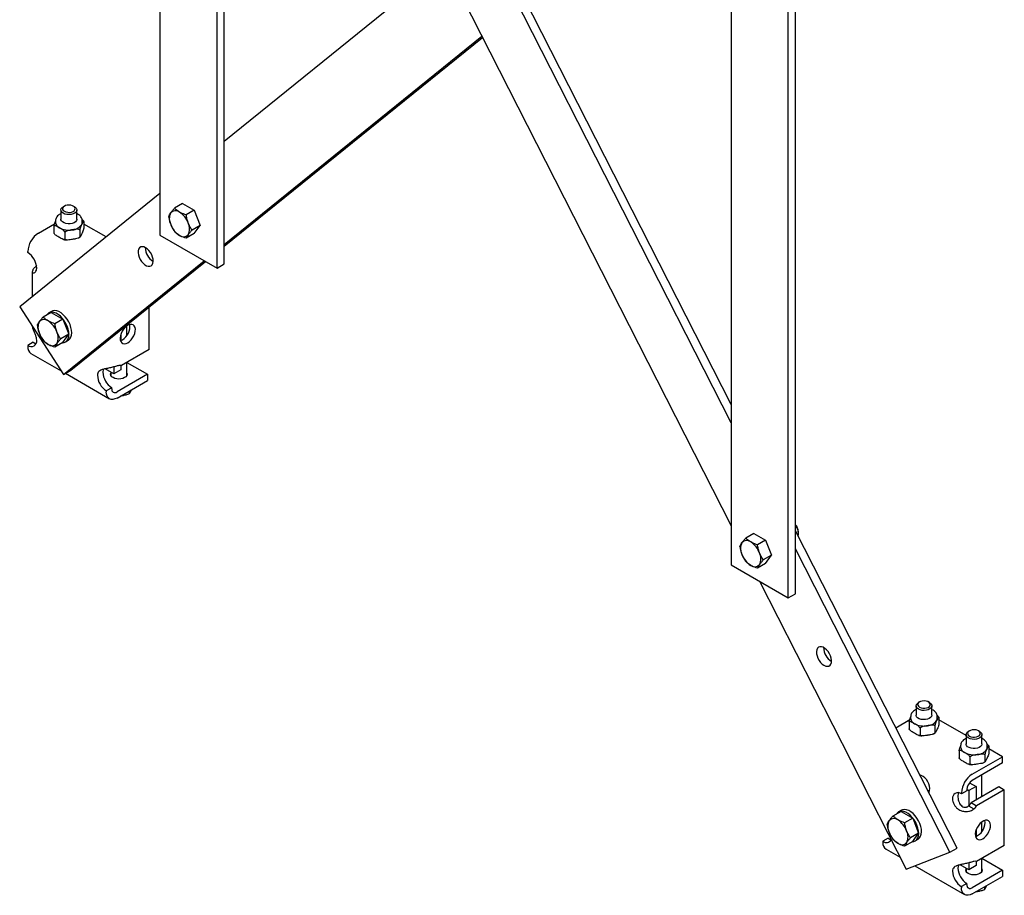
# Model space of a CAD drawing. Header units: inches. Extents: x 1 to 147, y -37 to 96.
# Tile 7 of 8: x 65 to 90, y 50 to 72. Entities that reach past the tile are written whole.
import ezdxf

# ---------------------------------------------------------------- set-up
doc = ezdxf.new("R2010")
doc.units = ezdxf.units.IN
doc.header["$MEASUREMENT"] = 0

msp = doc.modelspace()

# ---------------------------------------------------------------- linework, layer by layer
at = {"color": 7, "linetype": 'Continuous', "lineweight": 25}
for p, q in [((68.805, 87.677), (68.805, 66.447)), ((70.219, 65.63), (70.219, 86.86)), ((70.396, 65.732), (70.396, 86.963)), ((82.947, 62.253), (70.396, 86.891)), ((82.947, 61.804), (70.396, 86.442)), ((70.396, 83.891), (82.947, 59.253)), ((82.947, 79.513), (82.947, 58.283)), ((84.538, 57.568), (84.538, 78.798)), ((84.361, 57.466), (84.361, 78.696)), ((75.854, 73.176), (70.396, 68.763)), ((70.396, 66.213), (76.775, 71.369)), ((70.396, 66.172), (76.789, 71.34)), ((68.805, 67.477), (65.334, 64.671)), ((66.354, 67.067), (66.354, 66.84)), ((66.44, 67.163), (66.412, 67.147)), ((66.69, 67.147), (66.662, 67.163)), ((66.748, 66.84), (66.748, 67.067)), ((69.367, 67.228), (69.167, 67.113)), ((69.367, 67.228), (69.657, 67.061)), ((69.657, 67.061), (69.457, 66.945)), ((69.657, 67.061), (69.802, 66.688)), ((66.221, 66.807), (66.221, 66.76)), ((66.881, 66.76), (66.881, 66.807)), ((65.8, 66.497), (66.198, 66.727)), ((66.183, 66.672), (66.183, 66.497)), ((66.82, 66.573), (66.82, 66.399)), ((66.919, 66.786), (66.919, 66.611)), ((67.472, 66.4), (66.919, 66.719)), ((69.802, 66.688), (69.601, 66.572)), ((69.657, 66.482), (69.802, 66.688)), ((66.453, 66.517), (66.453, 66.342)), ((68.805, 66.447), (70.219, 65.63)), ((69.657, 66.482), (69.457, 66.367)), ((65.535, 66.013), (65.535, 66.038)), ((66.421, 62.999), (69.902, 65.813)), ((66.597, 63.101), (69.932, 65.796)), ((70.219, 65.63), (70.396, 65.732)), ((65.646, 65.545), (65.646, 64.923)), ((65.334, 64.671), (66.421, 62.999)), ((68.54, 63.614), (68.54, 64.671)), ((66.116, 64.534), (65.915, 64.418)), ((66.123, 64.559), (66.054, 64.519)), ((66.116, 64.534), (66.405, 64.367)), ((66.405, 64.367), (66.205, 64.251)), ((66.405, 64.367), (66.55, 63.994)), ((67.985, 63.959), (67.985, 64.198)), ((66.55, 63.994), (66.35, 63.878)), ((66.405, 63.788), (66.55, 63.994)), ((67.842, 63.997), (67.842, 63.84)), ((65.667, 63.793), (65.535, 63.716)), ((65.535, 63.716), (65.535, 63.691)), ((66.405, 63.788), (66.205, 63.672)), ((66.467, 63.803), (66.537, 63.843)), ((65.612, 63.519), (66.365, 63.084)), ((68.54, 63.614), (67.855, 63.219)), ((67.665, 63.012), (67.451, 63.136)), ((67.665, 63.185), (67.665, 63.012)), ((67.842, 63.222), (67.842, 63.114)), ((67.985, 62.973), (67.985, 63.294)), ((67.987, 63.295), (68.496, 63.002)), ((66.421, 62.999), (66.597, 63.101)), ((66.467, 63.026), (67.557, 62.396)), ((67.403, 63.124), (67.391, 63.053)), ((67.592, 63.054), (67.592, 62.973)), ((67.842, 63.114), (67.665, 63.012)), ((68.496, 63.002), (67.744, 62.568)), ((68.496, 63.002), (68.496, 62.849)), ((67.612, 62.67), (67.479, 62.594)), ((67.612, 62.645), (67.612, 62.67)), ((67.744, 62.415), (68.496, 62.849)), ((67.479, 62.594), (67.479, 62.568)), ((68.046, 62.589), (68.046, 62.517)), ((83.51, 59.064), (83.309, 58.948)), ((83.51, 59.064), (83.799, 58.897)), ((88.539, 51.275), (84.538, 59.13)), ((84.615, 59.053), (84.615, 59.101)), ((83.799, 58.897), (83.599, 58.781)), ((83.799, 58.897), (83.944, 58.524)), ((83.944, 58.524), (83.743, 58.408)), ((83.799, 58.318), (83.944, 58.524)), ((88.362, 51.173), (84.538, 58.681)), ((82.947, 58.283), (84.361, 57.466)), ((83.799, 58.318), (83.599, 58.202)), ((83.647, 57.879), (87.276, 50.755)), ((84.361, 57.466), (84.538, 57.568)), ((87.609, 54.892), (87.581, 54.876)), ((87.859, 54.876), (87.831, 54.892)), ((87.523, 54.795), (87.523, 54.568)), ((87.917, 54.568), (87.917, 54.795)), ((87.021, 54.256), (87.367, 54.456)), ((87.352, 54.4), (87.352, 54.225)), ((87.39, 54.536), (87.39, 54.488)), ((88.05, 54.488), (88.05, 54.536)), ((88.088, 54.514), (88.088, 54.339)), ((88.761, 54.059), (88.088, 54.447)), ((87.622, 54.245), (87.622, 54.07)), ((87.989, 54.302), (87.989, 54.127)), ((88.846, 54.177), (88.818, 54.161)), ((89.097, 54.161), (89.069, 54.177)), ((88.761, 54.081), (88.761, 53.854)), ((89.154, 53.854), (89.154, 54.081)), ((88.59, 53.686), (88.59, 53.511)), ((88.628, 53.821), (88.628, 53.774)), ((89.287, 53.774), (89.287, 53.821)), ((89.325, 53.8), (89.325, 53.625)), ((89.665, 53.537), (89.325, 53.733)), ((88.859, 53.531), (88.859, 53.356)), ((88.913, 53.103), (89.665, 53.537)), ((89.665, 53.384), (88.913, 52.95)), ((89.227, 53.587), (89.227, 53.413)), ((89.665, 53.384), (89.665, 53.537)), ((87.627, 53.086), (87.624, 53.072)), ((88.85, 52.895), (89.011, 52.802)), ((89.154, 52.553), (89.154, 53.089)), ((88.781, 52.695), (88.648, 52.618)), ((88.781, 52.731), (88.834, 52.7)), ((88.781, 52.72), (88.781, 52.695)), ((89.011, 52.802), (88.834, 52.7)), ((88.834, 52.7), (88.834, 52.333)), ((88.891, 52.402), (89.576, 52.797)), ((89.011, 52.802), (89.011, 52.47)), ((89.709, 52.72), (89.024, 52.325)), ((89.576, 52.797), (89.709, 52.72)), ((89.709, 51.343), (89.709, 52.72)), ((88.648, 52.618), (88.648, 52.644)), ((87.152, 52.186), (86.952, 52.07)), ((87.16, 52.211), (87.09, 52.171)), ((87.152, 52.186), (87.442, 52.019)), ((88.825, 52.324), (88.958, 52.247)), ((88.891, 52.402), (89.024, 52.325)), ((87.442, 52.019), (87.241, 51.903)), ((87.442, 52.019), (87.586, 51.646)), ((89.154, 51.687), (89.154, 51.926)), ((89.011, 51.725), (89.011, 51.568)), ((86.836, 51.521), (86.704, 51.444)), ((86.704, 51.444), (86.704, 51.419)), ((87.442, 51.44), (87.241, 51.324)), ((87.586, 51.646), (87.386, 51.53)), ((87.442, 51.44), (87.586, 51.646)), ((87.504, 51.455), (87.573, 51.495)), ((86.781, 51.247), (87.127, 51.048)), ((88.362, 51.173), (88.539, 51.275)), ((89.709, 51.343), (89.024, 50.947)), ((87.276, 50.755), (88.362, 51.173)), ((89.011, 50.95), (89.011, 50.842)), ((89.154, 50.701), (89.154, 51.022)), ((89.156, 51.024), (89.665, 50.73)), ((87.491, 50.838), (88.726, 50.125)), ((88.572, 50.852), (88.56, 50.781)), ((88.834, 50.74), (88.62, 50.864)), ((88.761, 50.783), (88.761, 50.701)), ((88.834, 50.913), (88.834, 50.74)), ((89.011, 50.842), (88.834, 50.74)), ((89.665, 50.73), (88.913, 50.296)), ((89.665, 50.73), (89.665, 50.577)), ((88.913, 50.143), (89.665, 50.577)), ((88.781, 50.398), (88.648, 50.322)), ((88.648, 50.322), (88.648, 50.296)), ((88.781, 50.373), (88.781, 50.398)), ((89.215, 50.317), (89.215, 50.246))]:
    msp.add_line(p, q, dxfattribs=at)
at = {"color": 7, "linetype": 'Continuous', "lineweight": 25, "flags": 128}
for points in [[(66.412, 66.987), (66.38, 67.011), (66.36, 67.04), (66.354, 67.071), (66.363, 67.101), (66.387, 67.129), (66.412, 67.147)], [(66.44, 67.035), (66.478, 67.019), (66.522, 67.01), (66.569, 67.009), (66.614, 67.016), (66.654, 67.03), (66.684, 67.051), (66.703, 67.076), (66.708, 67.103), (66.7, 67.129), (66.678, 67.153), (66.645, 67.172), (66.603, 67.185), (66.557, 67.19), (66.51, 67.187), (66.467, 67.176), (66.432, 67.158), (66.407, 67.136), (66.395, 67.109), (66.396, 67.082), (66.412, 67.057), (66.44, 67.035)], [(66.69, 67.147), (66.708, 67.136), (66.734, 67.109), (66.747, 67.079), (66.745, 67.048), (66.729, 67.018), (66.699, 66.992), (66.659, 66.972), (66.611, 66.959), (66.558, 66.953), (66.504, 66.957), (66.455, 66.968), (66.412, 66.987)], [(66.748, 66.84), (66.748, 66.836), (66.739, 66.805), (66.716, 66.777), (66.68, 66.754), (66.636, 66.737), (66.585, 66.728), (66.531, 66.727), (66.479, 66.734), (66.432, 66.749), (66.394, 66.771), (66.368, 66.798), (66.355, 66.828), (66.354, 66.84)], [(66.87, 66.711), (66.878, 66.735), (66.881, 66.76)], [(68.572, 66.013), (68.535, 66.062), (68.494, 66.103), (68.451, 66.133), (68.408, 66.152), (68.367, 66.158), (68.33, 66.152), (68.3, 66.132), (68.279, 66.101), (68.266, 66.06), (68.264, 66.011), (68.272, 65.957), (68.289, 65.901), (68.315, 65.845), (68.349, 65.794), (68.388, 65.749), (68.43, 65.713), (68.474, 65.688), (68.516, 65.675), (68.555, 65.675), (68.589, 65.689), (68.614, 65.714), (68.632, 65.751), (68.639, 65.796), (68.636, 65.848), (68.624, 65.903), (68.602, 65.959), (68.572, 66.013)], [(66.398, 63.784), (66.432, 63.789), (66.473, 63.806), (66.506, 63.836), (66.531, 63.878), (66.547, 63.928), (66.553, 63.987), (66.549, 64.052), (66.534, 64.121), (66.511, 64.191), (66.479, 64.26), (66.439, 64.325), (66.393, 64.385), (66.343, 64.437), (66.29, 64.48), (66.236, 64.512), (66.182, 64.531), (66.132, 64.538), (66.085, 64.532), (66.045, 64.513), (66.012, 64.483), (66.003, 64.468)], [(66.537, 63.843), (66.543, 63.847), (66.576, 63.877), (66.601, 63.918), (66.617, 63.969), (66.622, 64.027), (66.618, 64.092), (66.604, 64.161), (66.58, 64.231), (66.548, 64.3), (66.509, 64.365), (66.463, 64.425), (66.412, 64.477), (66.359, 64.52), (66.305, 64.552), (66.252, 64.571), (66.201, 64.578), (66.155, 64.572), (66.123, 64.559)], [(68.01, 63.78), (68.053, 63.811), (68.094, 63.852), (68.13, 63.9), (68.16, 63.954), (68.182, 64.011), (68.194, 64.066), (68.197, 64.118), (68.189, 64.163), (68.172, 64.199), (68.146, 64.225), (68.113, 64.238), (68.074, 64.238), (68.031, 64.225), (67.988, 64.2), (67.945, 64.164), (67.906, 64.119), (67.873, 64.067), (67.847, 64.011), (67.83, 63.955), (67.822, 63.901), (67.825, 63.852), (67.837, 63.811), (67.859, 63.78), (67.889, 63.761), (67.925, 63.754), (67.966, 63.761), (68.01, 63.78)], [(65.667, 63.793), (65.71, 63.773), (65.742, 63.764)], [(67.828, 63.836), (67.834, 63.837), (67.877, 63.857)], [(67.985, 63.031), (67.992, 63.002), (67.985, 62.971), (67.964, 62.943), (67.932, 62.919), (67.89, 62.9), (67.841, 62.888), (67.789, 62.884), (67.736, 62.888), (67.687, 62.9), (67.645, 62.919), (67.613, 62.943), (67.592, 62.971), (67.585, 63.002), (67.592, 63.031)], [(67.744, 62.415), (67.693, 62.391), (67.643, 62.38), (67.597, 62.381), (67.557, 62.396), (67.524, 62.424), (67.499, 62.463), (67.484, 62.511), (67.479, 62.568)], [(85.365, 55.781), (85.396, 55.8), (85.417, 55.831), (85.43, 55.872), (85.433, 55.921), (85.425, 55.975), (85.408, 56.031), (85.382, 56.086), (85.349, 56.138), (85.31, 56.183), (85.268, 56.219), (85.224, 56.245), (85.182, 56.258), (85.143, 56.258), (85.109, 56.245), (85.083, 56.22), (85.065, 56.184), (85.058, 56.139), (85.06, 56.087), (85.073, 56.032), (85.094, 55.975), (85.124, 55.921), (85.16, 55.873), (85.201, 55.832), (85.245, 55.801), (85.288, 55.781), (85.329, 55.775), (85.365, 55.781)], [(87.581, 54.715), (87.549, 54.74), (87.529, 54.768), (87.523, 54.799), (87.532, 54.83), (87.556, 54.858), (87.581, 54.876)], [(87.609, 54.763), (87.647, 54.747), (87.691, 54.738), (87.738, 54.737), (87.783, 54.744), (87.823, 54.759), (87.853, 54.779), (87.872, 54.804), (87.877, 54.831), (87.869, 54.858), (87.847, 54.882), (87.814, 54.901), (87.772, 54.913), (87.726, 54.918), (87.679, 54.915), (87.636, 54.905), (87.601, 54.887), (87.576, 54.864), (87.564, 54.838), (87.565, 54.811), (87.581, 54.785), (87.609, 54.763)], [(87.859, 54.876), (87.877, 54.864), (87.903, 54.837), (87.916, 54.807), (87.914, 54.776), (87.898, 54.747), (87.868, 54.721), (87.828, 54.7), (87.78, 54.687), (87.727, 54.682), (87.674, 54.685), (87.624, 54.696), (87.581, 54.715)], [(87.917, 54.568), (87.917, 54.564), (87.908, 54.534), (87.885, 54.506), (87.849, 54.482), (87.805, 54.465), (87.754, 54.456), (87.7, 54.455), (87.648, 54.462), (87.601, 54.477), (87.563, 54.499), (87.537, 54.526), (87.524, 54.556), (87.523, 54.568)], [(88.039, 54.439), (88.047, 54.463), (88.05, 54.488)], [(88.818, 54.001), (88.786, 54.025), (88.766, 54.054), (88.761, 54.085), (88.77, 54.115), (88.793, 54.143), (88.818, 54.161)], [(88.846, 54.049), (88.884, 54.033), (88.928, 54.024), (88.975, 54.023), (89.021, 54.03), (89.06, 54.044), (89.091, 54.065), (89.11, 54.09), (89.115, 54.117), (89.106, 54.143), (89.084, 54.167), (89.051, 54.186), (89.01, 54.199), (88.963, 54.204), (88.917, 54.201), (88.874, 54.19), (88.838, 54.172), (88.813, 54.15), (88.801, 54.123), (88.803, 54.096), (88.818, 54.071), (88.846, 54.049)], [(89.097, 54.161), (89.114, 54.15), (89.141, 54.123), (89.153, 54.093), (89.152, 54.062), (89.135, 54.032), (89.106, 54.006), (89.066, 53.986), (89.017, 53.973), (88.964, 53.967), (88.911, 53.971), (88.861, 53.982), (88.818, 54.001)], [(89.154, 53.854), (89.154, 53.85), (89.145, 53.819), (89.122, 53.791), (89.087, 53.768), (89.042, 53.751), (88.991, 53.742), (88.937, 53.741), (88.885, 53.748), (88.839, 53.763), (88.801, 53.785), (88.774, 53.812), (88.762, 53.842), (88.761, 53.854)], [(89.276, 53.725), (89.284, 53.749), (89.287, 53.774)], [(87.84, 52.648), (87.848, 52.663), (87.861, 52.704), (87.863, 52.752), (87.856, 52.806), (87.839, 52.863), (87.813, 52.918), (87.779, 52.97), (87.74, 53.015), (87.698, 53.051), (87.654, 53.076), (87.616, 53.088)], [(87.809, 52.708), (87.852, 52.688), (87.857, 52.687)], [(88.573, 52.647), (88.564, 52.615), (88.56, 52.567)], [(87.434, 51.435), (87.469, 51.44), (87.509, 51.458), (87.543, 51.488), (87.568, 51.529), (87.583, 51.58), (87.589, 51.639), (87.585, 51.704), (87.571, 51.773), (87.547, 51.842), (87.515, 51.911), (87.475, 51.977), (87.43, 52.037), (87.379, 52.089), (87.326, 52.132), (87.272, 52.163), (87.219, 52.183), (87.168, 52.19), (87.122, 52.184), (87.082, 52.165), (87.049, 52.134), (87.039, 52.12)], [(87.573, 51.495), (87.579, 51.498), (87.612, 51.528), (87.637, 51.57), (87.653, 51.62), (87.659, 51.679), (87.655, 51.744), (87.64, 51.813), (87.617, 51.883), (87.585, 51.952), (87.545, 52.017), (87.499, 52.077), (87.449, 52.129), (87.396, 52.172), (87.342, 52.204), (87.288, 52.223), (87.238, 52.23), (87.191, 52.224), (87.16, 52.211)], [(89.179, 51.508), (89.222, 51.539), (89.263, 51.58), (89.299, 51.629), (89.329, 51.683), (89.351, 51.739), (89.363, 51.794), (89.366, 51.846), (89.358, 51.891), (89.341, 51.928), (89.315, 51.953), (89.282, 51.966), (89.243, 51.966), (89.2, 51.953), (89.157, 51.928), (89.114, 51.892), (89.075, 51.847), (89.042, 51.795), (89.016, 51.74), (88.999, 51.684), (88.991, 51.63), (88.994, 51.581), (89.006, 51.54), (89.028, 51.509), (89.058, 51.489), (89.094, 51.483), (89.135, 51.489), (89.179, 51.508)], [(86.836, 51.521), (86.879, 51.501), (86.899, 51.495)], [(88.997, 51.564), (89.003, 51.566), (89.046, 51.585)], [(89.154, 50.759), (89.161, 50.73), (89.154, 50.7), (89.133, 50.671), (89.101, 50.647), (89.059, 50.629), (89.01, 50.617), (88.958, 50.613), (88.905, 50.617), (88.856, 50.629), (88.814, 50.647), (88.782, 50.671), (88.761, 50.7), (88.754, 50.73), (88.761, 50.759)], [(88.913, 50.143), (88.862, 50.119), (88.812, 50.108), (88.766, 50.11), (88.726, 50.125), (88.693, 50.152), (88.668, 50.191), (88.653, 50.24), (88.648, 50.296)]]:
    msp.add_lwpolyline(points, dxfattribs=at)
at = {"color": 7, "linetype": 'Continuous', "lineweight": 25}
for centre, radius, start, end in [((69.191, 66.895), 0.156, 50.7519, 139.4671), ((69.362, 66.852), 0.324, 153.4359, 206.5641), ((68.996, 66.558), 0.544, 20.2272, 57.362), ((66.387, 66.777), 0.167, 185.8446, 245.4755), ((66.551, 67.075), 0.506, 242.6428, 279.7713), ((66.618, 66.876), 0.301, 273.4333, 326.5614), ((69.583, 66.895), 0.544, 200.2272, 237.362), ((69.217, 66.601), 0.324, 333.4367, 26.5633), ((66.11, 66.012), 0.576, 122.6056, 177.3944), ((69.388, 66.558), 0.156, 230.7519, 319.4671), ((68.84, 66.14), 0.399, 180.2202, 239.7743), ((65.276, 65.608), 0.48, 2.6055, 57.3945), ((65.939, 64.201), 0.156, 50.7524, 139.4666), ((66.11, 64.158), 0.324, 153.4372, 206.5628), ((65.744, 63.864), 0.544, 20.2269, 57.3622), ((67.678, 64.185), 0.384, 301.2833, 7.4483), ((66.331, 64.201), 0.544, 200.2272, 237.362), ((65.965, 63.907), 0.324, 333.4361, 26.5639), ((65.717, 63.67), 0.183, 173.4459, 235.2421), ((65.621, 63.822), 0.136, 230.7968, 9.2144), ((66.136, 63.864), 0.156, 230.751, 319.468), ((67.82, 63.087), 0.136, 75.0049, 103.2468), ((67.738, 62.998), 0.48, 182.6051, 237.3948), ((67.871, 63.075), 0.48, 182.6051, 237.3948), ((67.693, 62.631), 0.0819, 170.7864, 309.2035), ((84.344, 59.089), 0.271, 2.4155, 44.2531), ((84.308, 59.06), 0.304, 348.02, 40.9641), ((83.504, 58.688), 0.324, 153.4364, 206.5636), ((83.333, 58.731), 0.156, 50.7518, 139.4672), ((83.138, 58.394), 0.544, 20.2271, 57.3621), ((83.725, 58.731), 0.544, 200.2271, 237.3621), ((83.359, 58.437), 0.324, 333.4364, 26.5636), ((83.53, 58.394), 0.156, 230.7518, 319.4672), ((85.633, 56.241), 0.399, 180.1877, 239.807), ((87.556, 54.505), 0.167, 185.8453, 245.4748), ((87.787, 54.605), 0.301, 273.4338, 326.5608), ((87.72, 54.803), 0.506, 242.6429, 279.771), ((88.794, 53.791), 0.167, 185.8453, 245.4748), ((88.957, 54.089), 0.506, 242.6429, 279.771), ((89.025, 53.89), 0.301, 273.4338, 326.5608), ((89.224, 52.618), 0.576, 122.6056, 177.3944), ((89.069, 52.707), 0.288, 122.6054, 177.3946), ((88.562, 52.513), 0.136, 50.7969, 189.2137), ((88.489, 52.678), 0.489, 313.4829, 325.4679), ((88.621, 52.602), 0.489, 313.4829, 325.4679), ((87.147, 51.809), 0.324, 153.4367, 206.5633), ((86.976, 51.853), 0.156, 50.7519, 139.4671), ((86.781, 51.515), 0.544, 20.2272, 57.362), ((88.847, 51.913), 0.384, 301.2833, 7.4483), ((87.002, 51.559), 0.324, 333.4367, 26.5633), ((86.79, 51.548), 0.135, 230.2609, 330.1224), ((87.368, 51.853), 0.544, 200.227, 237.3622), ((86.886, 51.398), 0.183, 173.446, 235.2421), ((87.173, 51.515), 0.156, 230.7515, 319.4675), ((88.989, 50.816), 0.136, 75.0048, 103.2468), ((88.907, 50.726), 0.48, 182.6055, 237.3944), ((89.04, 50.803), 0.48, 182.6055, 237.3944), ((88.862, 50.36), 0.0819, 170.7863, 309.2036)]:
    msp.add_arc(centre, radius, start, end, dxfattribs=at)
for points, knots in [([(69.072, 66.997), (69.074, 66.999), (69.087, 67.018), (69.117, 67.055), (69.15, 67.093), (69.167, 67.113)], [0, 0, 0, 0, 0.0700908, 0.5307866, 1, 1, 1, 1]), ([(69.289, 67.016), (69.253, 67.041), (69.207, 67.071), (69.173, 67.106), (69.167, 67.113)], [0, 0, 0, 0, 0.810168, 1, 1, 1, 1]), ([(66.354, 66.974), (66.349, 66.971), (66.325, 66.962), (66.291, 66.938), (66.256, 66.904), (66.232, 66.865), (66.221, 66.832), (66.222, 66.812), (66.223, 66.806)], [0, 0, 0, 0, 0.064912, 0.287243, 0.510891, 0.708236, 0.919789, 1, 1, 1, 1]), ([(66.88, 66.803), (66.88, 66.815), (66.879, 66.84), (66.864, 66.877), (66.838, 66.913), (66.801, 66.945), (66.77, 66.965), (66.75, 66.973), (66.748, 66.974)], [0, 0, 0, 0, 0.164928, 0.359062, 0.556115, 0.761158, 0.973254, 1, 1, 1, 1]), ([(66.919, 66.786), (66.918, 66.787), (66.915, 66.792), (66.906, 66.784), (66.89, 66.755), (66.877, 66.726), (66.87, 66.711)], [0, 0, 0, 0, 0.090004, 0.224485, 0.591127, 1, 1, 1, 1]), ([(66.878, 66.834), (66.884, 66.829), (66.897, 66.819), (66.911, 66.802), (66.917, 66.79), (66.919, 66.786), (66.919, 66.786)], [0, 0, 0, 0, 0.406386, 0.807252, 0.98278, 1, 1, 1, 1]), ([(69.022, 66.907), (69.028, 66.92), (69.039, 66.946), (69.061, 66.98), (69.072, 66.997)], [0, 0, 0, 0, 0.495458, 1, 1, 1, 1]), ([(69.022, 66.907), (69.028, 66.873), (69.039, 66.804), (69.061, 66.74), (69.072, 66.707)], [0, 0, 0, 0, 0.495458, 1, 1, 1, 1]), ([(69.457, 66.945), (69.41, 66.962), (69.35, 66.982), (69.3, 67.01), (69.289, 67.016)], [0, 0, 0, 0, 0.784739, 1, 1, 1, 1]), ([(69.506, 66.746), (69.505, 66.75), (69.492, 66.784), (69.472, 66.85), (69.462, 66.913), (69.457, 66.945)], [0, 0, 0, 0, 0.0700935, 0.530788, 1, 1, 1, 1]), ([(66.183, 66.672), (66.184, 66.678), (66.187, 66.693), (66.196, 66.727), (66.208, 66.757), (66.218, 66.777), (66.221, 66.785)], [0, 0, 0, 0, 0.11496, 0.286734, 0.755028, 1, 1, 1, 1]), ([(66.318, 66.625), (66.293, 66.64), (66.255, 66.663), (66.211, 66.68), (66.191, 66.679), (66.185, 66.674), (66.183, 66.672), (66.183, 66.672)], [0, 0, 0, 0, 0.532587, 0.800578, 0.935246, 0.994221, 1, 1, 1, 1]), ([(66.453, 66.517), (66.451, 66.52), (66.446, 66.53), (66.431, 66.55), (66.387, 66.587), (66.348, 66.609), (66.318, 66.625)], [0, 0, 0, 0, 0.058857, 0.16569, 0.374647, 1, 1, 1, 1]), ([(66.636, 66.576), (66.63, 66.575), (66.602, 66.571), (66.554, 66.563), (66.503, 66.551), (66.472, 66.535), (66.459, 66.525), (66.454, 66.519), (66.453, 66.517)], [0, 0, 0, 0, 0.0994561, 0.4285093, 0.7573466, 0.8736803, 0.9608508, 1, 1, 1, 1]), ([(66.82, 66.573), (66.817, 66.577), (66.807, 66.585), (66.771, 66.593), (66.713, 66.588), (66.663, 66.58), (66.636, 66.576)], [0, 0, 0, 0, 0.090004, 0.224489, 0.591123, 1, 1, 1, 1]), ([(66.87, 66.711), (66.868, 66.707), (66.86, 66.691), (66.847, 66.663), (66.834, 66.629), (66.825, 66.6), (66.822, 66.584), (66.821, 66.576), (66.82, 66.573)], [0, 0, 0, 0, 0.099456, 0.428507, 0.757343, 0.873682, 0.960847, 1, 1, 1, 1]), ([(66.919, 66.611), (66.918, 66.605), (66.915, 66.59), (66.906, 66.556), (66.89, 66.517), (66.877, 66.489), (66.87, 66.474)], [0, 0, 0, 0, 0.090004, 0.224485, 0.591127, 1, 1, 1, 1]), ([(69.072, 66.707), (69.074, 66.703), (69.087, 66.669), (69.117, 66.609), (69.15, 66.559), (69.167, 66.534)], [0, 0, 0, 0, 0.0700908, 0.5307866, 1, 1, 1, 1]), ([(69.601, 66.572), (69.583, 66.599), (69.547, 66.653), (69.52, 66.715), (69.506, 66.746)], [0, 0, 0, 0, 0.495459, 1, 1, 1, 1]), ([(69.601, 66.572), (69.583, 66.552), (69.547, 66.511), (69.52, 66.475), (69.506, 66.457)], [0, 0, 0, 0, 0.495459, 1, 1, 1, 1]), ([(66.318, 66.388), (66.293, 66.402), (66.255, 66.424), (66.211, 66.457), (66.191, 66.481), (66.185, 66.493), (66.183, 66.497), (66.183, 66.497)], [0, 0, 0, 0, 0.532587, 0.800578, 0.935246, 0.994221, 1, 1, 1, 1]), ([(66.453, 66.342), (66.451, 66.34), (66.446, 66.335), (66.431, 66.334), (66.387, 66.346), (66.348, 66.37), (66.318, 66.388)], [0, 0, 0, 0, 0.058857, 0.16569, 0.374647, 1, 1, 1, 1]), ([(66.421, 66.338), (66.428, 66.336), (66.452, 66.33), (66.478, 66.327), (66.498, 66.326)], [0, 0, 0, 0, 0.282687, 1, 1, 1, 1]), ([(66.636, 66.339), (66.63, 66.338), (66.602, 66.334), (66.554, 66.326), (66.503, 66.323), (66.472, 66.329), (66.459, 66.335), (66.454, 66.34), (66.453, 66.342)], [0, 0, 0, 0, 0.099456, 0.4285087, 0.7573446, 0.8736804, 0.9608509, 1, 1, 1, 1]), ([(66.82, 66.399), (66.817, 66.394), (66.807, 66.383), (66.771, 66.364), (66.713, 66.35), (66.663, 66.343), (66.636, 66.339)], [0, 0, 0, 0, 0.090004, 0.224489, 0.591123, 1, 1, 1, 1]), ([(66.788, 66.374), (66.792, 66.376), (66.806, 66.382), (66.818, 66.391), (66.827, 66.397)], [0, 0, 0, 0, 0.228721, 1, 1, 1, 1]), ([(66.87, 66.474), (66.868, 66.47), (66.86, 66.454), (66.847, 66.426), (66.834, 66.401), (66.825, 66.394), (66.822, 66.395), (66.821, 66.398), (66.82, 66.399)], [0, 0, 0, 0, 0.099456, 0.428507, 0.757341, 0.873682, 0.960848, 1, 1, 1, 1]), ([(69.289, 66.437), (69.253, 66.462), (69.207, 66.492), (69.173, 66.527), (69.167, 66.534)], [0, 0, 0, 0, 0.810168, 1, 1, 1, 1]), ([(69.457, 66.367), (69.41, 66.383), (69.35, 66.403), (69.3, 66.431), (69.289, 66.437)], [0, 0, 0, 0, 0.784739, 1, 1, 1, 1]), ([(69.506, 66.457), (69.505, 66.454), (69.492, 66.436), (69.472, 66.404), (69.462, 66.379), (69.457, 66.367)], [0, 0, 0, 0, 0.0700935, 0.530788, 1, 1, 1, 1]), ([(65.756, 65.693), (65.733, 65.673), (65.688, 65.633), (65.651, 65.578), (65.642, 65.535), (65.658, 65.512), (65.69, 65.51), (65.723, 65.531), (65.75, 65.572), (65.754, 65.611), (65.756, 65.63)], [0, 0, 0, 0, 0.141383, 0.283966, 0.423768, 0.55717, 0.681486, 0.795583, 0.900545, 1, 1, 1, 1]), ([(65.821, 64.302), (65.822, 64.305), (65.836, 64.323), (65.865, 64.361), (65.899, 64.399), (65.915, 64.418)], [0, 0, 0, 0, 0.070091, 0.530784, 1, 1, 1, 1]), ([(66.038, 64.322), (66.001, 64.346), (65.956, 64.377), (65.922, 64.412), (65.915, 64.418)], [0, 0, 0, 0, 0.810171, 1, 1, 1, 1]), ([(65.756, 63.844), (65.754, 63.865), (65.75, 63.908), (65.723, 63.983), (65.69, 64.061), (65.662, 64.128), (65.656, 64.166), (65.654, 64.179)], [0, 0, 0, 0, 0.196824, 0.404548, 0.630348, 0.876371, 1, 1, 1, 1]), ([(65.771, 64.212), (65.776, 64.225), (65.787, 64.252), (65.81, 64.285), (65.821, 64.302)], [0, 0, 0, 0, 0.495462, 1, 1, 1, 1]), ([(65.771, 64.212), (65.776, 64.178), (65.787, 64.11), (65.81, 64.045), (65.821, 64.013)], [0, 0, 0, 0, 0.495462, 1, 1, 1, 1]), ([(66.205, 64.251), (66.158, 64.267), (66.099, 64.288), (66.049, 64.316), (66.038, 64.322)], [0, 0, 0, 0, 0.784734, 1, 1, 1, 1]), ([(66.255, 64.052), (66.253, 64.056), (66.24, 64.09), (66.221, 64.156), (66.21, 64.219), (66.205, 64.251)], [0, 0, 0, 0, 0.070086, 0.530782, 1, 1, 1, 1]), ([(65.821, 64.013), (65.822, 64.008), (65.836, 63.975), (65.865, 63.915), (65.899, 63.865), (65.915, 63.839)], [0, 0, 0, 0, 0.070096, 0.530789, 1, 1, 1, 1]), ([(66.35, 63.878), (66.332, 63.905), (66.295, 63.959), (66.268, 64.021), (66.255, 64.052)], [0, 0, 0, 0, 0.495459, 1, 1, 1, 1]), ([(66.35, 63.878), (66.332, 63.858), (66.295, 63.817), (66.268, 63.781), (66.255, 63.762)], [0, 0, 0, 0, 0.495459, 1, 1, 1, 1]), ([(66.038, 63.743), (66.001, 63.767), (65.956, 63.798), (65.922, 63.833), (65.915, 63.839)], [0, 0, 0, 0, 0.810171, 1, 1, 1, 1]), ([(66.205, 63.672), (66.158, 63.688), (66.099, 63.709), (66.049, 63.737), (66.038, 63.743)], [0, 0, 0, 0, 0.784734, 1, 1, 1, 1]), ([(66.255, 63.762), (66.253, 63.76), (66.24, 63.741), (66.221, 63.709), (66.21, 63.685), (66.205, 63.672)], [0, 0, 0, 0, 0.070091, 0.530787, 1, 1, 1, 1]), ([(67.789, 63.22), (67.762, 63.211), (67.709, 63.195), (67.608, 63.17), (67.507, 63.148), (67.415, 63.129), (67.343, 63.107), (67.293, 63.076), (67.264, 63.035), (67.26, 62.995), (67.258, 62.976)], [0, 0, 0, 0, 0.141383, 0.283966, 0.423768, 0.557171, 0.681486, 0.795582, 0.900545, 1, 1, 1, 1]), ([(67.87, 62.467), (67.866, 62.467), (67.852, 62.464), (67.838, 62.464), (67.828, 62.463)], [0, 0, 0, 0, 0.300459, 1, 1, 1, 1]), ([(68.046, 62.517), (68.017, 62.507), (67.96, 62.485), (67.9, 62.473), (67.87, 62.467)], [0, 0, 0, 0, 0.495464, 1, 1, 1, 1]), ([(68.046, 62.517), (68.053, 62.527), (68.069, 62.548), (68.085, 62.58), (68.093, 62.596)], [0, 0, 0, 0, 0.495464, 1, 1, 1, 1]), ([(68.093, 62.596), (68.094, 62.598), (68.098, 62.606), (68.101, 62.616), (68.104, 62.622)], [0, 0, 0, 0, 0.300457, 1, 1, 1, 1]), ([(83.164, 58.743), (83.17, 58.756), (83.181, 58.782), (83.203, 58.816), (83.214, 58.833)], [0, 0, 0, 0, 0.495458, 1, 1, 1, 1]), ([(83.214, 58.833), (83.216, 58.835), (83.229, 58.854), (83.259, 58.891), (83.292, 58.929), (83.309, 58.948)], [0, 0, 0, 0, 0.070092, 0.530787, 1, 1, 1, 1]), ([(83.432, 58.852), (83.395, 58.877), (83.349, 58.907), (83.316, 58.942), (83.309, 58.948)], [0, 0, 0, 0, 0.810171, 1, 1, 1, 1]), ([(83.599, 58.781), (83.552, 58.798), (83.492, 58.818), (83.442, 58.846), (83.432, 58.852)], [0, 0, 0, 0, 0.784738, 1, 1, 1, 1]), ([(83.649, 58.582), (83.647, 58.586), (83.634, 58.62), (83.615, 58.686), (83.604, 58.749), (83.599, 58.781)], [0, 0, 0, 0, 0.070092, 0.530787, 1, 1, 1, 1]), ([(83.164, 58.743), (83.17, 58.709), (83.181, 58.64), (83.203, 58.576), (83.214, 58.543)], [0, 0, 0, 0, 0.495458, 1, 1, 1, 1]), ([(83.214, 58.543), (83.216, 58.539), (83.229, 58.505), (83.259, 58.445), (83.292, 58.395), (83.309, 58.37)], [0, 0, 0, 0, 0.070092, 0.530787, 1, 1, 1, 1]), ([(83.743, 58.408), (83.725, 58.435), (83.689, 58.489), (83.662, 58.551), (83.649, 58.582)], [0, 0, 0, 0, 0.495458, 1, 1, 1, 1]), ([(83.432, 58.273), (83.395, 58.298), (83.349, 58.328), (83.316, 58.363), (83.309, 58.37)], [0, 0, 0, 0, 0.810171, 1, 1, 1, 1]), ([(83.599, 58.202), (83.552, 58.219), (83.492, 58.239), (83.442, 58.267), (83.432, 58.273)], [0, 0, 0, 0, 0.784738, 1, 1, 1, 1]), ([(83.649, 58.292), (83.647, 58.29), (83.634, 58.272), (83.615, 58.24), (83.604, 58.215), (83.599, 58.202)], [0, 0, 0, 0, 0.070092, 0.530787, 1, 1, 1, 1]), ([(83.743, 58.408), (83.725, 58.388), (83.689, 58.347), (83.662, 58.311), (83.649, 58.292)], [0, 0, 0, 0, 0.495458, 1, 1, 1, 1]), ([(87.523, 54.702), (87.518, 54.7), (87.494, 54.69), (87.46, 54.667), (87.425, 54.633), (87.401, 54.594), (87.39, 54.56), (87.392, 54.54), (87.392, 54.535)], [0, 0, 0, 0, 0.064912, 0.287242, 0.51089, 0.708236, 0.919786, 1, 1, 1, 1]), ([(88.049, 54.531), (88.049, 54.543), (88.048, 54.568), (88.033, 54.606), (88.007, 54.642), (87.97, 54.673), (87.939, 54.694), (87.919, 54.702), (87.917, 54.702)], [0, 0, 0, 0, 0.16493, 0.359064, 0.556117, 0.761161, 0.973259, 1, 1, 1, 1]), ([(87.352, 54.4), (87.353, 54.406), (87.356, 54.421), (87.365, 54.455), (87.377, 54.485), (87.387, 54.506), (87.39, 54.513)], [0, 0, 0, 0, 0.11496, 0.286733, 0.755033, 1, 1, 1, 1]), ([(87.487, 54.354), (87.462, 54.369), (87.424, 54.391), (87.38, 54.408), (87.36, 54.407), (87.354, 54.403), (87.352, 54.401), (87.352, 54.4)], [0, 0, 0, 0, 0.532583, 0.800576, 0.935245, 0.994216, 1, 1, 1, 1]), ([(88.039, 54.439), (88.037, 54.435), (88.029, 54.419), (88.016, 54.391), (88.003, 54.358), (87.994, 54.328), (87.991, 54.313), (87.99, 54.304), (87.989, 54.302)], [0, 0, 0, 0, 0.099455, 0.428508, 0.757344, 0.873681, 0.960848, 1, 1, 1, 1]), ([(88.088, 54.514), (88.087, 54.516), (88.084, 54.52), (88.075, 54.513), (88.059, 54.483), (88.046, 54.454), (88.039, 54.439)], [0, 0, 0, 0, 0.090004, 0.224487, 0.591124, 1, 1, 1, 1]), ([(88.047, 54.562), (88.053, 54.557), (88.066, 54.548), (88.08, 54.53), (88.086, 54.518), (88.088, 54.514), (88.088, 54.514)], [0, 0, 0, 0, 0.406384, 0.807247, 0.982784, 1, 1, 1, 1]), ([(87.487, 54.117), (87.462, 54.131), (87.424, 54.152), (87.38, 54.186), (87.36, 54.209), (87.354, 54.221), (87.352, 54.225), (87.352, 54.225)], [0, 0, 0, 0, 0.532583, 0.800576, 0.935245, 0.994216, 1, 1, 1, 1]), ([(87.622, 54.245), (87.62, 54.249), (87.615, 54.258), (87.6, 54.278), (87.556, 54.316), (87.517, 54.337), (87.487, 54.354)], [0, 0, 0, 0, 0.058855, 0.16569, 0.374646, 1, 1, 1, 1]), ([(87.622, 54.07), (87.62, 54.068), (87.615, 54.064), (87.6, 54.062), (87.556, 54.075), (87.517, 54.099), (87.487, 54.117)], [0, 0, 0, 0, 0.058855, 0.16569, 0.374646, 1, 1, 1, 1]), ([(87.805, 54.304), (87.799, 54.303), (87.771, 54.299), (87.723, 54.292), (87.672, 54.28), (87.641, 54.263), (87.628, 54.253), (87.623, 54.247), (87.622, 54.245)], [0, 0, 0, 0, 0.099457, 0.428509, 0.757345, 0.873682, 0.960849, 1, 1, 1, 1]), ([(87.989, 54.302), (87.986, 54.305), (87.976, 54.313), (87.94, 54.321), (87.882, 54.317), (87.832, 54.309), (87.805, 54.304)], [0, 0, 0, 0, 0.090005, 0.224488, 0.591125, 1, 1, 1, 1]), ([(87.989, 54.127), (87.986, 54.122), (87.976, 54.112), (87.94, 54.093), (87.882, 54.079), (87.832, 54.071), (87.805, 54.067)], [0, 0, 0, 0, 0.090005, 0.224488, 0.591125, 1, 1, 1, 1]), ([(87.957, 54.103), (87.961, 54.104), (87.975, 54.11), (87.987, 54.119), (87.996, 54.126)], [0, 0, 0, 0, 0.2287209, 1, 1, 1, 1]), ([(88.039, 54.202), (88.037, 54.198), (88.029, 54.182), (88.016, 54.154), (88.003, 54.129), (87.994, 54.122), (87.991, 54.123), (87.99, 54.126), (87.989, 54.127)], [0, 0, 0, 0, 0.099455, 0.428508, 0.757342, 0.873681, 0.960848, 1, 1, 1, 1]), ([(88.088, 54.339), (88.087, 54.333), (88.084, 54.318), (88.075, 54.284), (88.059, 54.246), (88.046, 54.217), (88.039, 54.202)], [0, 0, 0, 0, 0.090004, 0.224487, 0.591124, 1, 1, 1, 1]), ([(87.59, 54.066), (87.597, 54.064), (87.621, 54.058), (87.648, 54.056), (87.667, 54.054)], [0, 0, 0, 0, 0.282689, 1, 1, 1, 1]), ([(87.805, 54.067), (87.799, 54.066), (87.771, 54.062), (87.723, 54.055), (87.672, 54.051), (87.641, 54.057), (87.628, 54.064), (87.623, 54.068), (87.622, 54.07)], [0, 0, 0, 0, 0.099457, 0.428509, 0.757343, 0.873683, 0.960849, 1, 1, 1, 1]), ([(88.761, 53.988), (88.755, 53.985), (88.732, 53.976), (88.698, 53.952), (88.662, 53.918), (88.639, 53.879), (88.627, 53.846), (88.629, 53.826), (88.629, 53.82)], [0, 0, 0, 0, 0.064912, 0.287242, 0.51089, 0.708236, 0.919786, 1, 1, 1, 1]), ([(89.286, 53.817), (89.286, 53.829), (89.286, 53.854), (89.271, 53.891), (89.245, 53.927), (89.208, 53.959), (89.177, 53.979), (89.157, 53.987), (89.154, 53.988)], [0, 0, 0, 0, 0.16493, 0.359064, 0.556117, 0.761161, 0.973259, 1, 1, 1, 1]), ([(88.59, 53.686), (88.591, 53.692), (88.593, 53.707), (88.603, 53.741), (88.615, 53.771), (88.625, 53.791), (88.628, 53.799)], [0, 0, 0, 0, 0.11496, 0.286733, 0.755033, 1, 1, 1, 1]), ([(88.724, 53.639), (88.699, 53.654), (88.662, 53.677), (88.618, 53.694), (88.598, 53.693), (88.592, 53.688), (88.59, 53.686), (88.59, 53.686)], [0, 0, 0, 0, 0.532583, 0.800576, 0.935245, 0.994216, 1, 1, 1, 1]), ([(88.859, 53.531), (88.857, 53.534), (88.853, 53.544), (88.837, 53.564), (88.794, 53.601), (88.754, 53.623), (88.724, 53.639)], [0, 0, 0, 0, 0.058855, 0.16569, 0.374646, 1, 1, 1, 1]), ([(89.276, 53.725), (89.274, 53.721), (89.267, 53.705), (89.254, 53.677), (89.24, 53.643), (89.232, 53.614), (89.228, 53.598), (89.227, 53.59), (89.227, 53.587)], [0, 0, 0, 0, 0.099455, 0.428508, 0.757344, 0.873681, 0.960848, 1, 1, 1, 1]), ([(89.325, 53.8), (89.324, 53.801), (89.322, 53.806), (89.312, 53.798), (89.296, 53.769), (89.283, 53.74), (89.276, 53.725)], [0, 0, 0, 0, 0.090004, 0.224487, 0.591124, 1, 1, 1, 1]), ([(89.325, 53.625), (89.324, 53.619), (89.322, 53.604), (89.312, 53.57), (89.296, 53.531), (89.283, 53.503), (89.276, 53.488)], [0, 0, 0, 0, 0.090004, 0.224487, 0.591124, 1, 1, 1, 1]), ([(89.284, 53.848), (89.291, 53.843), (89.303, 53.833), (89.317, 53.816), (89.324, 53.804), (89.325, 53.8), (89.325, 53.8)], [0, 0, 0, 0, 0.406384, 0.807247, 0.982784, 1, 1, 1, 1]), ([(88.724, 53.402), (88.699, 53.416), (88.662, 53.438), (88.618, 53.471), (88.598, 53.495), (88.592, 53.507), (88.59, 53.511), (88.59, 53.511)], [0, 0, 0, 0, 0.532583, 0.800576, 0.935245, 0.994216, 1, 1, 1, 1]), ([(88.859, 53.356), (88.857, 53.354), (88.853, 53.349), (88.837, 53.348), (88.794, 53.36), (88.754, 53.384), (88.724, 53.402)], [0, 0, 0, 0, 0.058855, 0.16569, 0.374646, 1, 1, 1, 1]), ([(89.043, 53.59), (89.036, 53.589), (89.009, 53.585), (88.96, 53.577), (88.91, 53.565), (88.878, 53.549), (88.865, 53.539), (88.86, 53.533), (88.859, 53.531)], [0, 0, 0, 0, 0.099457, 0.428509, 0.757345, 0.873682, 0.960849, 1, 1, 1, 1]), ([(89.227, 53.587), (89.223, 53.591), (89.214, 53.599), (89.178, 53.607), (89.119, 53.602), (89.069, 53.594), (89.043, 53.59)], [0, 0, 0, 0, 0.090005, 0.224488, 0.591125, 1, 1, 1, 1]), ([(89.227, 53.413), (89.223, 53.408), (89.214, 53.397), (89.178, 53.378), (89.119, 53.364), (89.069, 53.357), (89.043, 53.353)], [0, 0, 0, 0, 0.090005, 0.224488, 0.591125, 1, 1, 1, 1]), ([(89.195, 53.388), (89.198, 53.39), (89.213, 53.396), (89.225, 53.405), (89.234, 53.411)], [0, 0, 0, 0, 0.2287209, 1, 1, 1, 1]), ([(89.276, 53.488), (89.274, 53.484), (89.267, 53.468), (89.254, 53.44), (89.24, 53.415), (89.232, 53.408), (89.228, 53.409), (89.227, 53.412), (89.227, 53.413)], [0, 0, 0, 0, 0.099455, 0.428508, 0.757342, 0.873681, 0.960848, 1, 1, 1, 1]), ([(88.827, 53.352), (88.834, 53.35), (88.858, 53.344), (88.885, 53.341), (88.904, 53.34)], [0, 0, 0, 0, 0.282689, 1, 1, 1, 1]), ([(89.043, 53.353), (89.036, 53.352), (89.009, 53.348), (88.96, 53.34), (88.91, 53.337), (88.878, 53.343), (88.865, 53.349), (88.86, 53.354), (88.859, 53.356)], [0, 0, 0, 0, 0.099457, 0.428509, 0.757343, 0.873683, 0.960849, 1, 1, 1, 1]), ([(88.427, 52.491), (88.429, 52.47), (88.433, 52.426), (88.462, 52.354), (88.512, 52.284), (88.584, 52.226), (88.676, 52.187), (88.777, 52.176), (88.878, 52.194), (88.931, 52.23), (88.958, 52.247)], [0, 0, 0, 0, 0.099455, 0.204417, 0.318514, 0.442829, 0.576231, 0.716033, 0.858617, 1, 1, 1, 1]), ([(88.56, 52.567), (88.563, 52.526), (88.567, 52.465), (88.6, 52.384), (88.635, 52.334), (88.681, 52.298), (88.725, 52.285), (88.76, 52.287), (88.784, 52.294), (88.806, 52.306), (88.819, 52.318), (88.825, 52.324)], [0, 0, 0, 0, 0.2899887, 0.4267148, 0.5543928, 0.6726301, 0.7832398, 0.8371744, 0.8908447, 0.9448176, 1, 1, 1, 1]), ([(86.807, 51.864), (86.813, 51.877), (86.824, 51.904), (86.846, 51.937), (86.857, 51.954)], [0, 0, 0, 0, 0.495459, 1, 1, 1, 1]), ([(86.857, 51.954), (86.859, 51.957), (86.872, 51.975), (86.901, 52.013), (86.935, 52.051), (86.952, 52.07)], [0, 0, 0, 0, 0.0700873, 0.5307825, 1, 1, 1, 1]), ([(87.074, 51.974), (87.038, 51.998), (86.992, 52.029), (86.958, 52.063), (86.952, 52.07)], [0, 0, 0, 0, 0.8101703, 1, 1, 1, 1]), ([(87.241, 51.903), (87.195, 51.919), (87.135, 51.94), (87.085, 51.968), (87.074, 51.974)], [0, 0, 0, 0, 0.784739, 1, 1, 1, 1]), ([(86.807, 51.864), (86.813, 51.83), (86.824, 51.762), (86.846, 51.697), (86.857, 51.665)], [0, 0, 0, 0, 0.495459, 1, 1, 1, 1]), ([(87.291, 51.704), (87.29, 51.708), (87.277, 51.742), (87.257, 51.808), (87.247, 51.871), (87.241, 51.903)], [0, 0, 0, 0, 0.070087, 0.530782, 1, 1, 1, 1]), ([(87.386, 51.53), (87.368, 51.557), (87.332, 51.61), (87.305, 51.672), (87.291, 51.704)], [0, 0, 0, 0, 0.495459, 1, 1, 1, 1]), ([(86.857, 51.665), (86.859, 51.66), (86.872, 51.627), (86.901, 51.567), (86.935, 51.516), (86.952, 51.491)], [0, 0, 0, 0, 0.070092, 0.530787, 1, 1, 1, 1]), ([(87.074, 51.395), (87.038, 51.419), (86.992, 51.45), (86.958, 51.485), (86.952, 51.491)], [0, 0, 0, 0, 0.8101703, 1, 1, 1, 1]), ([(87.386, 51.53), (87.368, 51.51), (87.332, 51.469), (87.305, 51.432), (87.291, 51.414)], [0, 0, 0, 0, 0.495459, 1, 1, 1, 1]), ([(87.241, 51.324), (87.195, 51.34), (87.135, 51.361), (87.085, 51.389), (87.074, 51.395)], [0, 0, 0, 0, 0.784739, 1, 1, 1, 1]), ([(87.291, 51.414), (87.29, 51.412), (87.277, 51.393), (87.257, 51.361), (87.247, 51.337), (87.241, 51.324)], [0, 0, 0, 0, 0.070092, 0.530787, 1, 1, 1, 1]), ([(88.958, 50.948), (88.931, 50.94), (88.878, 50.923), (88.777, 50.898), (88.676, 50.877), (88.584, 50.857), (88.512, 50.835), (88.462, 50.805), (88.433, 50.763), (88.429, 50.724), (88.427, 50.705)], [0, 0, 0, 0, 0.141383, 0.283967, 0.423769, 0.557172, 0.681486, 0.795582, 0.900545, 1, 1, 1, 1]), ([(89.215, 50.246), (89.186, 50.235), (89.129, 50.213), (89.069, 50.202), (89.039, 50.196)], [0, 0, 0, 0, 0.495465, 1, 1, 1, 1]), ([(89.215, 50.246), (89.222, 50.256), (89.238, 50.276), (89.254, 50.308), (89.262, 50.324)], [0, 0, 0, 0, 0.495464, 1, 1, 1, 1]), ([(89.262, 50.324), (89.263, 50.327), (89.267, 50.335), (89.27, 50.344), (89.273, 50.351)], [0, 0, 0, 0, 0.300468, 1, 1, 1, 1]), ([(89.039, 50.196), (89.035, 50.195), (89.021, 50.193), (89.007, 50.192), (88.997, 50.192)], [0, 0, 0, 0, 0.300465, 1, 1, 1, 1])]:
    msp.add_open_spline(points, degree=3, knots=knots, dxfattribs=at)

doc.saveas('drawing.dxf')
